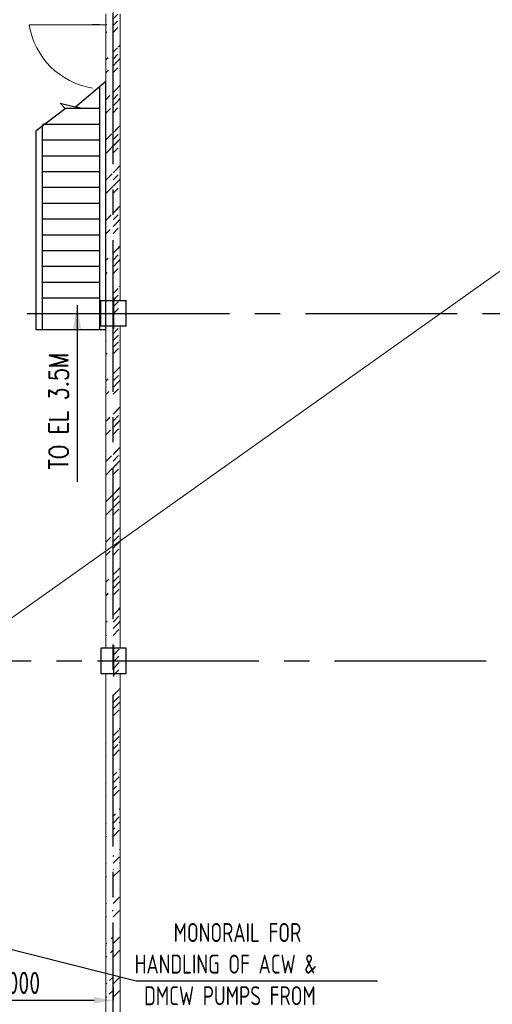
# Model space of a CAD drawing. Extents: x -7650383 to 4934791, y -137560 to 1826789.
# Tile 53 of 256: x 267914 to 275391, y 477645 to 493230. Entities that reach past the tile are written whole.
import ezdxf
from ezdxf.enums import TextEntityAlignment as Align

# ---------------------------------------------------------------- set-up
doc = ezdxf.new("R2010")
doc.units = 0
doc.header["$LTSCALE"] = 800
doc.header["$MEASUREMENT"] = 0
for name, pattern in [('CENTER', [2, 1.25, -0.25, 0.25, -0.25]), ('CENTER2', [1.125, 0.75, -0.125, 0.125, -0.125]), ('CONTINOUS', [0])]:
    doc.linetypes.add(name, pattern=pattern)
doc.layers.get('0').update_dxf_attribs({"linetype": 'CONTINUOUS'})
for name, color, linetype in [('Aux_col', 7, 'CONTINUOUS'), ('GRID', 8, 'CENTER'), ('HATCH', 9, 'CONTINUOUS'), ('PIPE', 1, 'CONTINUOUS'), ('STR', 2, 'CONTINUOUS'), ('T', 3, 'CONTINUOUS'), ('TEXT', 3, 'CONTINUOUS')]:
    doc.layers.add(name, color=color, linetype=linetype)
for name, color, linetype, lineweight in [('DIM', 4, 'CONTINUOUS', 13), ('STAIR', 4, 'CONTINUOUS', 13), ('WALL', 6, 'CONTINUOUS', 18)]:
    doc.layers.add(name, color=color, linetype=linetype, lineweight=lineweight)
doc.styles.add('ROMANS', font='ISO9.shx', dxfattribs={"width": 0.8})
doc.styles.add('S1', font='SIMPLEX.SHX', dxfattribs={"height": 200})
doc.styles.add('S3', font='ROMANS1.SHX', dxfattribs={"width": 0.8})
doc.styles.get("Standard").update_dxf_attribs({"font": 'ISO9'})
doc.dimstyles.get("Standard").update_dxf_attribs({"dimtxt": 0.18, "dimasz": 0.18, "dimexe": 0.18, "dimexo": 0.0625, "dimgap": 0.09, "dimtad": 0, "dimtih": 1, "dimtoh": 1, "dimdec": 4, "dimzin": 0, "dimdsep": 46, "dimtxsty": 'Standard', "dimcen": 0.09, "dimadec": 0, "dimazin": 0, "dimtfac": 1, "dimtdec": 4, "dimtofl": 0, "dimtmove": 0, "dimatfit": 3, "dimfxl": 1, "dimtolj": 1, "dimtzin": 0, "dimarcsym": 0})
doc.dimstyles.new('STANDARD$0', dxfattribs={"dimtxt": 250, "dimasz": 200, "dimexe": 0, "dimexo": 0, "dimgap": 100, "dimtad": 1, "dimdec": 0, "dimzin": 0, "dimdsep": 46, "dimtxsty": 'S1', "dimcen": 0, "dimadec": 0, "dimazin": 0, "dimtfac": 1, "dimtdec": 0, "dimtmove": 2, "dimatfit": 3, "dimfxl": 1, "dimtolj": 1, "dimtzin": 0, "dimarcsym": 0})
pattern_1 = [(45, (183511.4, 370560), (-318.198, 318.198), []), (45, (183723.54, 370560), (-318.198, 318.198), [])]
pattern_2 = [(45, (183511.4, 370560), (-318.198, 318.198), []), (45, (183723.54, 370560), (-318.198, 318.198), [])]

# ---------------------------------------------------------------- blocks, each defined once
blk = doc.blocks.new('*D203')
at = {"layer": 'DIM', "color": 9, "linetype": 'Continuous', "lineweight": -2, "transparency": 16777216}
for p, q in [((266391, 478125), (266391, 477709)), ((269391, 477921), (269391, 477709)), ((266691, 477709), (269091, 477709))]:
    blk.add_line(p, q, dxfattribs=at)
at = {"layer": 'DIM', "color": 9, "linetype": 'Continuous', "transparency": 16777216}
for points in [[(266691, 477759), (266691, 477659), (266391, 477709)], [(269091, 477759), (269091, 477659), (269391, 477709)]]:
    blk.add_solid(points, dxfattribs=at)
at = {"layer": 'DIM', "linetype": 'Continuous', "transparency": 16777216, "insert": (267891, 477984), "char_height": 350, "attachment_point": 5, "style": 'ROMANS'}
blk.add_mtext('\\A1;3000', dxfattribs=at)
blk = doc.blocks.new('A$C47AF6D69')
at = {"layer": 'TEXT', "insert": (-23738.9, 2726.2), "char_height": 300, "width": 1129.576, "attachment_point": 1, "style": 'ROMANS'}
blk.add_mtext('\\pi313.36;AIR \\P\\pi-240.93;RECEIVER', dxfattribs=at)
blk = doc.blocks.new('A$C3C7577A7')
at = {"layer": 'Aux_col', "linetype": 'CONTINOUS'}
for p, q in [((72006, 19750), (72006, 19250)), ((71756, 19500), (72256, 19500)), ((72206, 14200), (71806, 14200)), ((71806, 14200), (71806, 13800)), ((72006, 14250), (72006, 13750)), ((72206, 13800), (72206, 14200)), ((71756, 14000), (72256, 14000)), ((71806, 13800), (72206, 13800))]:
    blk.add_line(p, q, dxfattribs=at)
at = {"layer": 'Aux_col', "linetype": 'CONTINOUS', "const_width": 20, "flags": 128}
blk.add_lwpolyline([(71806, 19300), (72206, 19300), (72206, 19700), (71806, 19700)], close=True, dxfattribs=at)

msp = doc.modelspace()

# ---------------------------------------------------------------- hatches: boundary and pattern name
at = {"layer": 'HATCH'}
h = msp.add_hatch(dxfattribs=at)
h.set_pattern_fill('ANSI32', color=256, scale=1200, style=0)
h.set_pattern_definition([(45, (183511.4, 370451.43), (-318.198, 318.198), []), (45, (183723.54, 370451.43), (-318.198, 318.198), [])])
edge = h.paths.add_edge_path()
edge.add_line((269276.2, 471263.2), (269276.2, 475773.1))
edge.add_line((269391.2, 462681.9), (269391.2, 535263.6))
edge.add_line((269506.2, 471263.2), (269506.2, 475773.1))
h = msp.add_hatch(dxfattribs=at)
h.set_pattern_fill('ANSI32', color=256, scale=1200, style=0)
h.set_pattern_definition(pattern_1)
edge = h.paths.add_edge_path()
edge.add_line((269276.2, 476282.8), (269276.2, 482880.6))
edge.add_line((269391.2, 449571.6), (269391.2, 519876.9))
edge.add_line((269506.2, 476282.8), (269506.2, 482880.6))
h = msp.add_hatch(dxfattribs=at)
h.set_pattern_fill('ANSI32', color=256, scale=1200, style=0)
h.set_pattern_definition(pattern_1)
edge = h.paths.add_edge_path()
edge.add_line((269506.2, 488781.7), (269506.2, 493331.7))
edge.add_line((269276.2, 488781.7), (269276.2, 493331.7))
h = msp.add_hatch(dxfattribs=at)
h.set_pattern_fill('ANSI32', color=256, scale=1200, style=0)
h.set_pattern_definition(pattern_2)
edge = h.paths.add_edge_path()
edge.add_line((269506.2, 488881.7), (269506.2, 492246.7))
edge.add_line((269276.2, 488881.7), (269276.2, 492256.3))
h = msp.add_hatch(dxfattribs=at)
h.set_pattern_fill('ANSI32', color=256, scale=1200, style=0)
h.set_pattern_definition(pattern_1)
edge = h.paths.add_edge_path()
edge.add_line((269506.2, 483280.6), (269506.2, 488381.7))
edge.add_line((269276.2, 483280.6), (269276.2, 488381.7))
h = msp.add_hatch(dxfattribs=at)
h.set_pattern_fill('ANSI32', color=256, scale=1200, style=0)
h.set_pattern_definition(pattern_2)
edge = h.paths.add_edge_path()
edge.add_line((269506.2, 483381.7), (269506.2, 488281.7))
edge.add_line((269276.2, 483381.7), (269276.2, 488281.7))

# ---------------------------------------------------------------- linework, layer by layer
at = {"layer": 'GRID', "linetype": 'CENTER2', "ltscale": 4}
for p, q in [((269391.2, 458541.2), (269391.2, 534113)), ((269391.2, 458541.2), (269391.2, 508716.2)), ((247234.9, 488581.7), (291791.7, 488581.7)), ((258496.7, 483081.7), (290650.5, 483081.7))]:
    msp.add_line(p, q, dxfattribs=at)
at = {"layer": 'HATCH', "flags": 128}
msp.add_lwpolyline([(268176.2, 491477), (268634.5, 491822.4), (268556.6, 491911.7), (268895.8, 491822.4), (268796, 491848.6), (269276.2, 492256.3)], dxfattribs=at)
at = {"layer": 'STAIR'}
msp.add_line((355807.2, 546278.2), (178193.2, 420128.2), dxfattribs=at)
at = {"layer": 'STR'}
for p, q in [((269176.2, 493147.8), (269059.6, 493147.8)), ((269276.2, 488322.4), (269276.2, 492256.3)), ((269176.2, 492171.4), (269176.2, 488322.4)), ((269176.2, 491822.4), (268634.5, 491822.4)), ((269176.2, 491572.4), (268276.2, 491572.4)), ((268176.2, 488322.4), (268176.2, 491477)), ((268276.2, 488322.4), (268276.2, 491552.3)), ((269176.2, 491322.4), (268276.2, 491322.4)), ((269176.2, 491072.4), (268276.2, 491072.4)), ((269176.2, 490822.4), (268276.2, 490822.4)), ((269176.2, 490572.4), (268276.2, 490572.4)), ((269176.2, 490322.4), (268276.2, 490322.4)), ((269176.2, 490072.4), (268276.2, 490072.4)), ((269176.2, 489822.4), (268276.2, 489822.4)), ((269176.2, 489572.4), (268276.2, 489572.4)), ((269176.2, 489322.4), (268276.2, 489322.4)), ((269176.2, 489072.4), (268276.2, 489072.4)), ((269176.2, 488822.4), (268276.2, 488822.4)), ((269176.2, 488572.4), (268276.2, 488572.4)), ((269276.2, 488322.4), (268176.2, 488322.4))]:
    msp.add_line(p, q, dxfattribs=at)
at = {"layer": 'WALL'}
for p, q in [((269276.2, 488781.7), (269276.2, 493321.7)), ((269506.2, 488781.7), (269506.2, 493321.7)), ((268064.7, 493147.8), (269294.7, 493147.8)), ((269276.2, 488881.7), (269276.2, 492256.3)), ((269506.2, 488881.7), (269506.2, 492246.7)), ((269276.2, 483280.6), (269276.2, 488381.7)), ((269506.2, 483280.6), (269506.2, 488381.7)), ((269276.2, 483381.7), (269276.2, 488281.7)), ((269506.2, 483381.7), (269506.2, 488281.7)), ((269276.2, 476281.7), (269276.2, 482880.6)), ((269506.2, 476281.7), (269506.2, 482880.6)), ((269276.2, 477881.7), (269276.2, 482781.7)), ((269506.2, 477881.7), (269506.2, 482781.7))]:
    msp.add_line(p, q, dxfattribs=at)
msp.add_arc((269259.6, 493342.8), 1210.8, 189.26663, 260.73337, dxfattribs=at)

# ---------------------------------------------------------------- block references
msp.add_blockref('A$C3C7577A7', (197391.2, 469081.7))
at = {"layer": 'PIPE'}
msp.add_blockref('A$C47AF6D69', (233635.5, 482081.7), dxfattribs=at)

# ---------------------------------------------------------------- texts
at = {"layer": 'T', "style": 'S3', "width": 0.8}
msp.add_text('TO EL 3.5M', height=300, rotation=90, dxfattribs=at).set_placement((268683, 487037.6), align=Align.CENTER)
at = {"layer": 'TEXT', "char_height": 300, "attachment_point": 1}
for s, insert, width, style in [('\\pi47.325;CONDENSER WATER \\P\\pi201.61;BOX WITHDRAWAL \\P\\pi1224.5;SPACE', (231854.9, 492219.4), 3557.507, 'S3'), ('\\pi106.35;CONDENSER \\P\\pi266.35;PEDESTAL \\P\\pi203.49;EL. 2.115M', (237197.8, 490771.3), 2269.84, 'ROMANS'), ('\\pi605.64;MONORAIL FOR \\P\\pi102.78;HANDLING OF DMCW \\P\\pi257.07;(SG) PUMPS FROM \\P\\pi131.36;SOFIT OF EL. 9.0 M \\P\\pi1342.8;FLOOR.', (255170.5, 490016.6), 3851.283, 'ROMANS'), ('\\pi816.75;MONORAIL FOR \\P\\pi199.61;HANDLING OF ACW & \\P\\pi348.18;DMCW PUMPS FROM \\P\\pi342.47;SOFIT OF EL. 9.0 M \\P\\pi1605.3;FLOOR', (269533.2, 478931.3), 4273.502, 'ROMANS')]:
    msp.add_mtext(s, dxfattribs=dict(at, insert=insert, width=width, style=style))

# ---------------------------------------------------------------- dimensions: what is measured, and where the dimension line sits
at = {"layer": 'DIM', "linetype": 'Continuous'}
dim = msp.add_linear_dim(base=(269391.3, 477708.7), p1=(266391.2, 478124.6), p2=(269391.3, 477920.9), dimstyle='STANDARD$0', override={"dimtxt": 350, "dimasz": 300, "dimtxsty": 'ROMANS', "dimclrd": 9, "dimclre": 9, "dimclrt": 256, "dimtix": 1, "dimatfit": 0}, dxfattribs=at)
dim.commit()
dim.dimension.update_dxf_attribs({"geometry": '*D203', "text_midpoint": (267891.3, 477983.7)})

# ---------------------------------------------------------------- leaders
msp.add_leader([(266391.2, 478866), (269756.7, 478014.3), (273573.4, 478014.3)], dimstyle='Standard', override={"dimtxt": 350, "dimasz": 300, "dimexe": 0, "dimexo": 0, "dimgap": 100, "dimtad": 0, "dimtih": 0, "dimtoh": 0, "dimdec": 0, "dimtxsty": 'ROMANS', "dimcen": 0, "dimclrd": 9, "dimclre": 9, "dimclrt": 256, "dimtdec": 0, "dimtix": 1, "dimtofl": 1, "dimatfit": 0})
at = {"layer": 'DIM'}
msp.add_leader([(268823.1, 488714.4), (268823.1, 485917.5)], dimstyle='Standard', override={"dimscale": 100, "dimtxt": 4, "dimasz": 4, "dimexe": 0, "dimexo": 0, "dimgap": 1, "dimtad": 0, "dimtih": 0, "dimtoh": 0, "dimdec": 0, "dimtxsty": 'ROMANS', "dimcen": 0, "dimclrd": 4, "dimclre": 256, "dimclrt": 256, "dimtdec": 0, "dimtix": 1, "dimtofl": 1, "dimtmove": 2}, dxfattribs=at)

doc.saveas('drawing.dxf')
